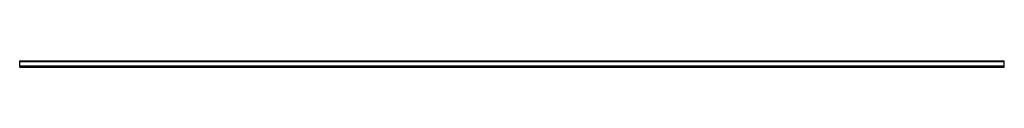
# Model space of a CAD drawing. Header units: millimetres. Extents: x 0 to 2500, y -16 to 0.
import ezdxf

# ---------------------------------------------------------------- set-up
doc = ezdxf.new("R2010")
doc.units = ezdxf.units.MM
doc.header["$LTSCALE"] = 10
doc.linetypes.add('ALLCAD_Strich', pattern=[0.2, 0.15, -0.05])
doc.layers.add('BESCH_KONT_sich_schn_grun_2d', color=10, linetype='Continuous')

msp = doc.modelspace()

# ---------------------------------------------------------------- linework, layer by layer
at = {"layer": 'BESCH_KONT_sich_schn_grun_2d', "linetype": 'ALLCAD_Strich'}
for p, q in [((0, 0, -65), (2500, 0, -65)), ((0, -15.5, -65), (0, 0, -65)), ((2500, -15.5, -65), (2500, 0, -65)), ((0, -1, -65), (2500, -1, -65)), ((0, -12.5, -65), (2500, -12.5, -65)), ((0, -14.5, -65), (0, -14.5, -65)), ((0, -14.5, -65), (0, -14.5, -65)), ((0, -14.5, -65), (0, -14.5, -65)), ((0, -14.5, -65), (0, -14.5, -65)), ((0, -14.5, -65), (0, -14.5, -65)), ((0, -14.5, -65), (0, -14.5, -65)), ((0, -14.5, -65), (0, -14.5, -65)), ((0, -14.5, -65), (0, -14.5, -65)), ((0, -14.5, -65), (0, -14.5, -65)), ((0, -14.5, -65), (0, -14.5, -65)), ((0, -14.5, -65), (0, -14.5, -65)), ((0, -14.5, -65), (0, -14.5, -65)), ((0, -14.5, -65), (0, -14.5, -65)), ((0, -14.5, -65), (0, -14.5, -65)), ((0, -14.5, -65), (0, -14.5, -65)), ((0, -14.5, -65), (0, -14.5, -65)), ((0, -14.5, -65), (0, -14.5, -65)), ((0, -14.5, -65), (0, -14.5, -65)), ((0, -14.5, -65), (0, -14.5, -65)), ((0, -14.5, -65), (0, -14.5, -65)), ((0, -14.5, -65), (0, -14.5, -65)), ((0, -14.5, -65), (0, -14.5, -65)), ((0, -14.5, -65), (0, -14.5, -65)), ((0, -14.5, -65), (2500, -14.5, -65)), ((0, -15.5, -65), (2500, -15.5, -65))]:
    msp.add_line(p, q, dxfattribs=at)
for radius, start, end in [(0.00093, 360, 90), (0.00093, 270, 0), (0.00217, 270, 360), (0.00217, 360, 90), (0.00116, 0, 90), (0.00116, 270, 0), (0.00271, 270, 360), (0.00271, 0, 90), (0.00116, 180, 270), (0.00116, 90, 180), (0.00271, 90, 180), (0.00271, 180, 270), (0.00116, 0, 90), (0.00116, 270, 0), (0.00271, 270, 360), (0.00271, 0, 90), (0.00116, 180, 270), (0.00116, 90, 180), (0.00271, 90, 180), (0.00271, 180, 270)]:
    msp.add_arc((0, -14.5, -65), radius, start, end, dxfattribs=at)

doc.saveas('drawing.dxf')
